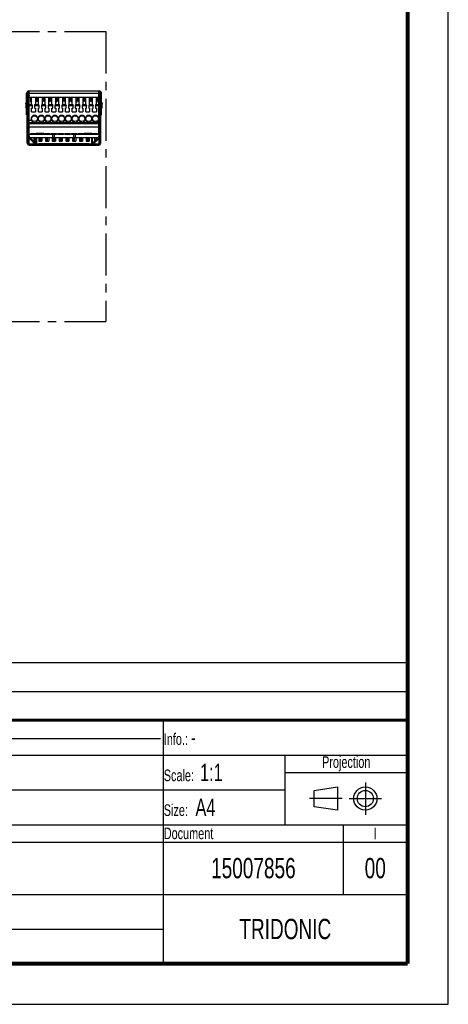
# Model space of a CAD drawing. Header units: millimetres. Extents: x 0 to 210, y 0 to 297.
# Tile 5 of 15: x 136 to 210, y 0 to 170. Entities that reach past the tile are written whole.
import ezdxf

# ---------------------------------------------------------------- set-up
doc = ezdxf.new("R2010")
doc.units = ezdxf.units.MM
doc.header["$LTSCALE"] = 19.36
doc.linetypes.add('CENTER', pattern=[0.6, 0.375, -0.075, 0.075, -0.075])
doc.layers.get('0').update_dxf_attribs({"linetype": 'CONTINUOUS'})
doc.layers.add('DEFAULT_1', color=7, linetype='CENTER')
doc.styles.get("Standard").update_dxf_attribs({"font": 'txt', "width": 0.7})

# ---------------------------------------------------------------- blocks, each defined once
blk = doc.blocks.new('SYMBOL_2_BL0', base_point=(192.31, 35.47))
at = {"color": 2, "linetype": 'Continuous'}
for p, q in [((186.91, 36.87), (190.91, 37.47)), ((190.91, 37.47), (190.91, 33.47)), ((186.91, 34.07), (186.91, 36.87)), ((190.91, 33.47), (186.91, 34.07))]:
    blk.add_line(p, q, dxfattribs=at)
for radius in [2, 1.4]:
    blk.add_circle((195.71, 35.47), radius, dxfattribs=at)
at = {"layer": 'DEFAULT_1', "color": 2, "linetype": 'CENTER'}
for p, q in [((195.71, 38.27), (195.71, 32.67)), ((191.71, 35.47), (186.11, 35.47)), ((192.91, 35.47), (198.5, 35.47))]:
    blk.add_line(p, q, dxfattribs=at)
blk = doc.blocks.new('*T8')
at = {"color": 0, "linetype": 'ByBlock', "lineweight": -2}
for p, q in [((0, 42), (196, 42)), ((0, 0), (0, 42)), ((53, 36), (53, 42)), ((104, 36), (104, 42)), ((154, 0), (154, 42)), ((196, 0), (196, 42)), ((0, 36), (196, 36)), ((175, 24), (175, 36)), ((175, 33), (196, 33)), ((0, 30), (175, 30)), ((39, 0), (39, 30)), ((0, 24), (196, 24)), ((185, 12), (185, 24)), ((39, 21), (196, 21)), ((0, 18), (39, 18)), ((0, 12), (196, 12)), ((0, 6), (154, 6)), ((0, 0), (196, 0))]:
    blk.add_line(p, q, dxfattribs=at)
at = {"color": 5, "linetype": 'Continuous'}
for s, insert, char_height, width, attachment_point in [('Gen. tolerance:\\H2.5; \\H2.0;EN 22768 mK', (0.06, 39), 2, 52.88, 4), ('Sheetm. part tol.:\\H2.5; \\H2.0;DIN 6930-2 m', (53.06, 39), 2, 50.88, 4), ('Plastic part tol.:\\H2.5; \\H2.0;DIN 16901', (104.06, 39), 2, 49.88, 4), ('Info.: \\H2.5;-', (154.06, 39), 2, 41.88, 4), ('Projection', (185.5, 34.5), 2, 20.88, 5), ('Surface treatment/aftertreatment: \\H2.5;-', (0.06, 33), 2, 153.88, 4), ('Scale:  \\H3.0;1:1', (154.06, 33), 2, 20.88, 4), ('Project: \\H2.5;EM BASIC', (0.06, 27), 2, 38.88, 4), ('Basic material: \\H2.5;-', (39.06, 27), 2, 114.88, 4), ('Size: \\H3.0; A4', (154.06, 27), 2, 20.88, 4), ('Description', (39.06, 22.5), 2, 114.88, 4), ('Document', (154.06, 22.5), 2, 30.88, 4), ('I', (190.5, 22.5), 2, 10.88, 5), ('Date: \\H2.5;24.06.2013', (0.06, 15), 2, 38.88, 4), ('TRIDONIC', (175, 6), 3.5, 41.88, 5), ('Chked. date: \\H2.5;26.06.2013', (0.06, 3), 2, 38.88, 4), ('Copyright according to ISO 16016', (96.5, 3), 2.5, 114.88, 5)]:
    blk.add_mtext(s, dxfattribs=dict(at, insert=insert, char_height=char_height, width=width, attachment_point=attachment_point))
at = {"color": 7, "linetype": 'Continuous', "char_height": 3.5}
for s, insert, width, attachment_point in [('DATA MEC 209.0x 39.0x 28.0 10/8 A EM-BAS', (39.06, 16.5), 114.88, 4), ('15007856', (169.5, 16.5), 30.88, 5), ('00', (190.5, 16.5), 10.88, 5), ('-', (39.06, 9), 114.88, 4)]:
    blk.add_mtext(s, dxfattribs=dict(at, insert=insert, width=width, attachment_point=attachment_point))
blk = doc.blocks.new('*T9')
at = {"color": 0, "linetype": 'ByBlock', "lineweight": -2}
for p, q in [((0, 10), (196, 10)), ((0, 0), (0, 10)), ((13, 0), (13, 10)), ((29, 0), (29, 10)), ((53, 0), (53, 10)), ((75, 0), (75, 10)), ((196, 0), (196, 10)), ((0, 5), (196, 5)), ((0, 0), (196, 0))]:
    blk.add_line(p, q, dxfattribs=at)
at = {"color": 5, "linetype": 'Continuous', "char_height": 1.8}
for s, insert, width, attachment_point in [('Issue no.', (6.5, 2.5), 12.88, 5), ('Issue date ', (13.06, 2.5), 15.88, 4), ('Issue by ', (29.06, 2.5), 23.88, 4), ('Issue chked. by', (53.06, 2.5), 21.88, 4), ('Issue text ', (75.06, 2.5), 120.88, 4)]:
    blk.add_mtext(s, dxfattribs=dict(at, insert=insert, width=width, attachment_point=attachment_point))

msp = doc.modelspace()

# ---------------------------------------------------------------- linework, layer by layer
at = {"color": 2, "linetype": 'Continuous'}
for p, q in [((210, 0), (210, 297)), ((0, 0), (210, 0))]:
    msp.add_line(p, q, dxfattribs=at)
at = {"color": 6, "linetype": 'Continuous'}
for p, q in [((137.317, 153.337), (137.317, 157.07)), ((137.45, 148.47), (137.45, 157.07)), ((137.45, 157.037), (137.617, 157.037)), ((137.617, 148.47), (137.617, 157.037)), ((137.8, 155.535), (137.617, 156.219)), ((137.717, 157.47), (149.85, 157.47)), ((137.717, 157.337), (137.767, 157.337)), ((137.767, 156.47), (137.767, 157.47)), ((149.95, 156.219), (149.767, 155.535)), ((149.8, 156.47), (149.8, 157.47)), ((149.8, 157.337), (149.85, 157.337)), ((150.117, 157.037), (149.95, 157.037)), ((149.95, 157.037), (149.95, 148.47)), ((150.117, 148.47), (150.117, 157.07)), ((150.25, 153.337), (150.25, 157.07)), ((137.183, 155.203), (137.183, 154.537)), ((137.317, 154.537), (137.183, 154.537)), ((137.209, 155.333), (137.276, 155.491)), ((137.276, 155.491), (137.317, 155.587)), ((137.276, 155.491), (137.317, 155.587)), ((137.317, 155.003), (137.45, 155.003)), ((137.8, 154.287), (137.624, 154.854)), ((137.658, 155.937), (137.692, 155.937)), ((137.717, 155.27), (137.717, 155.846)), ((149.767, 154.287), (149.942, 154.854)), ((149.874, 155.937), (149.907, 155.937)), ((150.117, 155.003), (150.25, 155.003)), ((150.29, 155.491), (150.25, 155.587)), ((150.383, 154.537), (150.25, 154.537)), ((150.29, 155.491), (150.357, 155.333)), ((137.317, 153.337), (137.45, 153.337)), ((137.8, 153.725), (137.617, 154.316)), ((149.767, 153.725), (149.95, 154.316)), ((150.117, 153.337), (150.25, 153.337)), ((137.45, 152.303), (137.617, 152.303)), ((137.76, 151.233), (137.658, 151.418)), ((137.658, 151.418), (137.667, 151.401)), ((137.755, 151.242), (137.758, 151.236)), ((137.758, 151.236), (137.8, 151.161)), ((137.8, 151.161), (137.76, 151.233)), ((149.808, 151.236), (149.767, 151.161)), ((149.767, 151.161), (149.806, 151.233)), ((149.811, 151.242), (149.899, 151.402)), ((150.117, 152.303), (149.95, 152.303)), ((137.45, 149.97), (137.617, 149.97)), ((137.8, 150.137), (137.659, 150.137)), ((137.783, 149.554), (137.663, 149.68)), ((137.783, 149.47), (137.783, 150.003)), ((137.783, 150.003), (142.517, 150.003)), ((137.783, 149.47), (149.783, 149.47)), ((138.526, 148.777), (137.864, 149.47)), ((138.85, 149.47), (138.85, 148.47)), ((139.017, 149.47), (139.017, 148.47)), ((139.117, 150.17), (139.117, 150.003)), ((140.317, 150.17), (139.117, 150.17)), ((140.317, 150.003), (140.317, 150.17)), ((141.867, 149.47), (141.867, 150.003)), ((142.742, 150.003), (143.683, 150.003)), ((143.908, 150.003), (144.85, 150.003)), ((145.075, 150.003), (149.783, 150.003)), ((145.7, 150.003), (145.7, 149.47)), ((148.45, 150.17), (147.25, 150.17)), ((147.25, 150.17), (147.25, 150.003)), ((148.45, 150.003), (148.45, 150.17)), ((148.55, 148.47), (148.55, 149.47)), ((148.717, 148.47), (148.717, 149.47)), ((149.703, 149.47), (149.311, 149.06)), ((149.767, 150.137), (149.906, 150.137)), ((149.783, 150.003), (149.783, 149.47)), ((149.904, 149.68), (149.783, 149.554)), ((150.117, 149.97), (149.95, 149.97)), ((137.45, 149.303), (137.617, 149.303)), ((137.783, 148.303), (149.783, 148.303)), ((137.783, 148.137), (149.783, 148.137)), ((138.847, 148.441), (138.67, 148.627)), ((142.983, 148.137), (142.983, 148.303)), ((144.583, 148.137), (144.583, 148.303)), ((148.897, 148.627), (148.72, 148.441)), ((149.95, 149.303), (150.117, 149.303))]:
    msp.add_line(p, q, dxfattribs=at)
at = {"color": 9, "linetype": 'Continuous'}
for p, q in [((137.317, 157.07), (137.45, 157.07)), ((137.717, 157.337), (137.717, 157.47)), ((137.767, 157.07), (149.8, 157.07)), ((138.05, 156.306), (137.8, 156.306)), ((139.217, 156.306), (139.007, 156.306)), ((140.383, 156.306), (140.173, 156.306)), ((141.55, 156.306), (141.34, 156.306)), ((142.717, 156.306), (142.507, 156.306)), ((143.883, 156.306), (143.673, 156.306)), ((145.05, 156.306), (144.84, 156.306)), ((146.217, 156.306), (146.007, 156.306)), ((147.383, 156.306), (147.173, 156.306)), ((148.55, 156.306), (148.34, 156.306)), ((149.767, 156.306), (149.507, 156.306)), ((149.85, 157.47), (149.85, 157.337)), ((150.25, 157.07), (150.117, 157.07)), ((137.183, 155.203), (137.317, 155.203)), ((137.617, 154.852), (137.624, 154.854)), ((137.717, 155.27), (137.658, 155.27)), ((137.8, 155.168), (138.22, 155.168)), ((138.333, 154.932), (137.8, 154.932)), ((139.5, 154.932), (138.723, 154.932)), ((138.836, 155.168), (139.387, 155.168)), ((140.667, 154.932), (139.89, 154.932)), ((140.003, 155.168), (140.554, 155.168)), ((141.833, 154.932), (141.057, 154.932)), ((141.169, 155.168), (141.72, 155.168)), ((143, 154.932), (142.223, 154.932)), ((142.336, 155.168), (142.887, 155.168)), ((144.167, 154.932), (143.39, 154.932)), ((143.503, 155.168), (144.054, 155.168)), ((145.333, 154.932), (144.557, 154.932)), ((144.669, 155.168), (145.22, 155.168)), ((146.5, 154.932), (145.723, 154.932)), ((145.836, 155.168), (146.387, 155.168)), ((147.667, 154.932), (146.89, 154.932)), ((147.003, 155.168), (147.554, 155.168)), ((148.833, 154.932), (148.057, 154.932)), ((148.169, 155.168), (148.72, 155.168)), ((149.767, 154.932), (149.223, 154.932)), ((149.336, 155.168), (149.767, 155.168)), ((149.85, 155.846), (149.85, 155.27)), ((149.907, 155.27), (149.85, 155.27)), ((149.942, 154.854), (149.95, 154.852)), ((150.383, 155.203), (150.25, 155.203)), ((150.383, 154.537), (150.383, 155.203)), ((137.8, 152.022), (138.569, 152.022)), ((149.767, 151.979), (137.8, 151.979)), ((137.8, 151.892), (149.767, 151.892)), ((149.767, 151.809), (137.8, 151.809)), ((138.133, 152.703), (138.2, 152.703)), ((138.83, 152.022), (139.736, 152.022)), ((139.2, 152.703), (139.267, 152.703)), ((139.3, 152.703), (139.367, 152.703)), ((139.997, 152.022), (140.903, 152.022)), ((140.367, 152.703), (140.433, 152.703)), ((140.467, 152.703), (140.533, 152.703)), ((141.164, 152.022), (142.069, 152.022)), ((141.533, 152.703), (141.6, 152.703)), ((141.633, 152.703), (141.7, 152.703)), ((142.33, 152.022), (143.236, 152.022)), ((142.7, 152.703), (142.767, 152.703)), ((142.8, 152.703), (142.867, 152.703)), ((143.497, 152.022), (144.403, 152.022)), ((143.867, 152.703), (143.933, 152.703)), ((143.967, 152.703), (144.033, 152.703)), ((144.664, 152.022), (145.569, 152.022)), ((145.033, 152.703), (145.1, 152.703)), ((145.133, 152.703), (145.2, 152.703)), ((145.83, 152.022), (146.736, 152.022)), ((146.2, 152.703), (146.267, 152.703)), ((146.3, 152.703), (146.367, 152.703)), ((146.997, 152.022), (147.903, 152.022)), ((147.367, 152.703), (147.433, 152.703)), ((147.467, 152.703), (147.533, 152.703)), ((148.164, 152.022), (149.069, 152.022)), ((148.533, 152.703), (148.6, 152.703)), ((148.633, 152.703), (148.7, 152.703)), ((149.33, 152.022), (149.767, 152.022)), ((149.7, 152.703), (149.767, 152.703)), ((137.658, 150.154), (137.617, 150.154)), ((137.698, 149.431), (138.695, 148.389)), ((137.698, 149.431), (137.698, 148.389)), ((137.699, 150.137), (137.699, 150.887)), ((137.699, 150.887), (137.745, 150.803)), ((137.745, 150.137), (137.745, 150.803)), ((137.8, 150.803), (137.745, 150.803)), ((137.933, 149.466), (137.903, 149.437)), ((142.133, 149.47), (142.133, 150.003)), ((145.433, 150.003), (145.433, 149.47)), ((149.868, 149.431), (149.308, 148.845)), ((149.632, 149.465), (149.662, 149.436)), ((149.767, 150.803), (149.822, 150.803)), ((149.822, 150.803), (149.868, 150.887)), ((149.822, 150.803), (149.822, 150.137)), ((149.868, 150.887), (149.868, 150.137)), ((149.868, 148.389), (149.868, 149.431)), ((149.948, 150.153), (149.907, 150.153)), ((137.45, 148.47), (137.617, 148.47)), ((137.698, 148.389), (138.695, 148.389)), ((137.783, 148.303), (137.783, 148.137)), ((138.701, 148.657), (138.671, 148.628)), ((139.017, 148.47), (138.85, 148.47)), ((139.427, 148.345), (139.427, 148.303)), ((148.14, 148.345), (148.14, 148.303)), ((148.717, 148.47), (148.55, 148.47)), ((148.895, 148.628), (148.865, 148.657)), ((149.268, 148.803), (148.872, 148.389)), ((148.872, 148.389), (149.868, 148.389)), ((149.783, 148.303), (149.783, 148.137)), ((150.117, 148.47), (149.95, 148.47))]:
    msp.add_line(p, q, dxfattribs=at)
at = {"color": 7, "linetype": 'Continuous'}
for p, q in [((137.8, 150.003), (137.8, 156.403)), ((137.8, 156.403), (149.767, 156.403)), ((138.05, 155.72), (138.05, 156.373)), ((138.05, 156.373), (138.2, 156.373)), ((138.2, 155.203), (138.2, 156.403)), ((138.857, 156.403), (138.857, 155.203)), ((138.857, 156.373), (139.007, 156.373)), ((139.007, 156.373), (139.007, 155.72)), ((139.217, 155.72), (139.217, 156.373)), ((139.217, 156.373), (139.367, 156.373)), ((139.367, 155.203), (139.367, 156.403)), ((140.023, 156.403), (140.023, 155.203)), ((140.023, 156.373), (140.173, 156.373)), ((140.173, 156.373), (140.173, 155.72)), ((140.383, 155.72), (140.383, 156.373)), ((140.383, 156.373), (140.533, 156.373)), ((140.533, 155.203), (140.533, 156.403)), ((141.19, 155.203), (141.19, 156.403)), ((141.19, 156.373), (141.34, 156.373)), ((141.34, 156.373), (141.34, 155.72)), ((141.55, 155.72), (141.55, 156.373)), ((141.55, 156.373), (141.7, 156.373)), ((141.7, 155.203), (141.7, 156.403)), ((142.357, 155.203), (142.357, 156.403)), ((142.357, 156.373), (142.507, 156.373)), ((142.507, 156.373), (142.507, 155.72)), ((142.717, 155.72), (142.717, 156.373)), ((142.717, 156.373), (142.867, 156.373)), ((142.867, 155.203), (142.867, 156.403)), ((143.523, 156.403), (143.523, 155.203)), ((143.523, 156.373), (143.673, 156.373)), ((143.673, 156.373), (143.673, 155.72)), ((143.883, 155.72), (143.883, 156.373)), ((143.883, 156.373), (144.033, 156.373)), ((144.033, 155.203), (144.033, 156.403)), ((144.69, 155.203), (144.69, 156.403)), ((144.69, 156.373), (144.84, 156.373)), ((144.84, 156.373), (144.84, 155.72)), ((145.05, 155.72), (145.05, 156.373)), ((145.05, 156.373), (145.2, 156.373)), ((145.2, 155.203), (145.2, 156.403)), ((145.857, 155.203), (145.857, 156.403)), ((145.857, 156.373), (146.007, 156.373)), ((146.007, 156.373), (146.007, 155.72)), ((146.217, 155.72), (146.217, 156.373)), ((146.217, 156.373), (146.367, 156.373)), ((146.367, 155.203), (146.367, 156.403)), ((147.023, 156.403), (147.023, 155.203)), ((147.023, 156.373), (147.173, 156.373)), ((147.173, 156.373), (147.173, 155.72)), ((147.383, 155.72), (147.383, 156.373)), ((147.383, 156.373), (147.533, 156.373)), ((147.533, 155.203), (147.533, 156.403)), ((148.19, 155.203), (148.19, 156.403)), ((148.19, 156.373), (148.34, 156.373)), ((148.34, 156.373), (148.34, 155.72)), ((148.55, 156.373), (148.7, 156.373)), ((148.55, 155.72), (148.55, 156.373)), ((148.7, 155.203), (148.7, 156.403)), ((149.357, 155.203), (149.357, 156.403)), ((149.357, 156.373), (149.507, 156.373)), ((149.507, 156.373), (149.507, 155.72)), ((149.767, 150.003), (149.767, 156.403)), ((149.907, 156.917), (149.948, 156.917)), ((149.907, 156.917), (149.907, 156.431)), ((150.002, 157.236), (150.016, 157.276)), ((137.658, 154.743), (137.658, 156.062)), ((138.2, 155.57), (138.05, 155.72)), ((138.22, 155.168), (138.2, 155.203)), ((138.2, 153.903), (138.2, 154.537)), ((138.2, 154.537), (138.333, 154.537)), ((138.333, 154.972), (138.22, 155.168)), ((138.333, 154.537), (138.333, 154.972)), ((138.723, 154.972), (138.806, 155.116)), ((138.723, 154.972), (138.723, 154.537)), ((138.723, 154.537), (138.857, 154.537)), ((138.806, 155.116), (138.836, 155.168)), ((138.857, 155.203), (138.836, 155.168)), ((139.007, 155.72), (138.857, 155.57)), ((138.857, 154.537), (138.857, 153.903)), ((139.367, 155.57), (139.217, 155.72)), ((139.387, 155.168), (139.367, 155.203)), ((139.367, 153.903), (139.367, 154.537)), ((139.367, 154.537), (139.5, 154.537)), ((139.5, 154.972), (139.387, 155.168)), ((139.5, 154.537), (139.5, 154.972)), ((140.003, 155.168), (139.89, 154.972)), ((139.89, 154.972), (139.89, 154.537)), ((139.89, 154.537), (140.023, 154.537)), ((140.023, 155.203), (140.003, 155.168)), ((140.173, 155.72), (140.023, 155.57)), ((140.023, 154.537), (140.023, 153.903)), ((140.533, 155.57), (140.383, 155.72)), ((140.554, 155.168), (140.533, 155.203)), ((140.533, 153.903), (140.533, 154.537)), ((140.533, 154.537), (140.667, 154.537)), ((140.667, 154.972), (140.554, 155.168)), ((140.667, 154.537), (140.667, 154.972)), ((141.169, 155.168), (141.057, 154.972)), ((141.057, 154.972), (141.057, 154.537)), ((141.057, 154.537), (141.19, 154.537)), ((141.19, 155.203), (141.169, 155.168)), ((141.34, 155.72), (141.19, 155.57)), ((141.19, 154.537), (141.19, 153.903)), ((141.7, 155.57), (141.55, 155.72)), ((141.72, 155.168), (141.7, 155.203)), ((141.7, 153.903), (141.7, 154.537)), ((141.7, 154.537), (141.833, 154.537)), ((141.72, 155.168), (141.75, 155.116)), ((141.75, 155.116), (141.833, 154.972)), ((141.833, 154.537), (141.833, 154.972)), ((142.336, 155.168), (142.223, 154.972)), ((142.223, 154.972), (142.223, 154.537)), ((142.223, 154.537), (142.357, 154.537)), ((142.357, 155.203), (142.336, 155.168)), ((142.507, 155.72), (142.357, 155.57)), ((142.357, 154.537), (142.357, 153.903)), ((142.867, 155.57), (142.717, 155.72)), ((142.887, 155.168), (142.867, 155.203)), ((142.867, 153.903), (142.867, 154.537)), ((142.867, 154.537), (143, 154.537)), ((142.887, 155.168), (142.917, 155.116)), ((142.917, 155.116), (143, 154.972)), ((143, 154.537), (143, 154.972)), ((143.503, 155.168), (143.39, 154.972)), ((143.39, 154.972), (143.39, 154.537)), ((143.39, 154.537), (143.523, 154.537)), ((143.523, 155.203), (143.503, 155.168)), ((143.673, 155.72), (143.523, 155.57)), ((143.523, 154.537), (143.523, 153.903)), ((144.033, 155.57), (143.883, 155.72)), ((144.054, 155.168), (144.033, 155.203)), ((144.033, 153.903), (144.033, 154.537)), ((144.033, 154.537), (144.167, 154.537)), ((144.054, 155.168), (144.084, 155.116)), ((144.084, 155.116), (144.167, 154.972)), ((144.167, 154.537), (144.167, 154.972)), ((144.669, 155.168), (144.557, 154.972)), ((144.557, 154.972), (144.557, 154.537)), ((144.557, 154.537), (144.69, 154.537)), ((144.69, 155.203), (144.669, 155.168)), ((144.84, 155.72), (144.69, 155.57)), ((144.69, 154.537), (144.69, 153.903)), ((145.2, 155.57), (145.05, 155.72)), ((145.22, 155.168), (145.2, 155.203)), ((145.2, 153.903), (145.2, 154.537)), ((145.2, 154.537), (145.333, 154.537)), ((145.22, 155.168), (145.25, 155.116)), ((145.25, 155.116), (145.333, 154.972)), ((145.333, 154.537), (145.333, 154.972)), ((145.836, 155.168), (145.723, 154.972)), ((145.723, 154.972), (145.723, 154.537)), ((145.723, 154.537), (145.857, 154.537)), ((145.857, 155.203), (145.836, 155.168)), ((146.007, 155.72), (145.857, 155.57)), ((145.857, 154.537), (145.857, 153.903)), ((146.367, 155.57), (146.217, 155.72)), ((146.387, 155.168), (146.367, 155.203)), ((146.367, 154.537), (146.5, 154.537)), ((146.367, 153.903), (146.367, 154.537)), ((146.387, 155.168), (146.417, 155.116)), ((146.417, 155.116), (146.5, 154.972)), ((146.5, 154.537), (146.5, 154.972)), ((147.003, 155.168), (146.89, 154.972)), ((146.89, 154.972), (146.89, 154.537)), ((146.89, 154.537), (147.023, 154.537)), ((147.023, 155.203), (147.003, 155.168)), ((147.173, 155.72), (147.023, 155.57)), ((147.023, 154.537), (147.023, 153.903)), ((147.533, 155.57), (147.383, 155.72)), ((147.554, 155.168), (147.533, 155.203)), ((147.533, 154.537), (147.667, 154.537)), ((147.533, 153.903), (147.533, 154.537)), ((147.554, 155.168), (147.584, 155.116)), ((147.584, 155.116), (147.667, 154.972)), ((147.667, 154.537), (147.667, 154.972)), ((148.169, 155.168), (148.057, 154.972)), ((148.057, 154.972), (148.057, 154.537)), ((148.057, 154.537), (148.19, 154.537)), ((148.19, 155.203), (148.169, 155.168)), ((148.34, 155.72), (148.19, 155.57)), ((148.19, 154.537), (148.19, 153.903)), ((148.7, 155.57), (148.55, 155.72)), ((148.72, 155.168), (148.7, 155.203)), ((148.7, 154.537), (148.833, 154.537)), ((148.7, 153.903), (148.7, 154.537)), ((148.72, 155.168), (148.75, 155.116)), ((148.75, 155.116), (148.833, 154.972)), ((148.833, 154.537), (148.833, 154.972)), ((149.223, 154.972), (149.306, 155.116)), ((149.223, 154.972), (149.223, 154.537)), ((149.223, 154.537), (149.357, 154.537)), ((149.306, 155.116), (149.336, 155.168)), ((149.357, 155.203), (149.336, 155.168)), ((149.507, 155.72), (149.357, 155.57)), ((149.357, 154.537), (149.357, 153.903)), ((149.907, 156.058), (149.907, 154.739)), ((137.658, 153.917), (137.617, 153.917)), ((137.658, 150.154), (137.658, 154.18)), ((138.2, 153.903), (138.857, 153.903)), ((139.367, 153.903), (140.023, 153.903)), ((140.533, 153.903), (141.19, 153.903)), ((141.7, 153.903), (142.357, 153.903)), ((142.867, 153.903), (143.523, 153.903)), ((144.033, 153.903), (144.69, 153.903)), ((145.2, 153.903), (145.857, 153.903)), ((146.367, 153.903), (147.023, 153.903)), ((147.533, 153.903), (148.19, 153.903)), ((148.7, 153.903), (149.357, 153.903)), ((149.907, 150.153), (149.907, 154.177)), ((149.907, 153.917), (149.948, 153.917)), ((137.658, 151.917), (137.617, 151.917)), ((138.219, 152.403), (137.8, 152.403)), ((137.8, 151.27), (149.767, 151.27)), ((139.386, 152.403), (139.181, 152.403)), ((140.552, 152.403), (140.347, 152.403)), ((141.719, 152.403), (141.514, 152.403)), ((142.886, 152.403), (142.681, 152.403)), ((144.052, 152.403), (143.847, 152.403)), ((145.219, 152.403), (145.014, 152.403)), ((146.386, 152.403), (146.181, 152.403)), ((147.552, 152.403), (147.347, 152.403)), ((148.719, 152.403), (148.514, 152.403)), ((149.767, 152.403), (149.681, 152.403)), ((149.907, 151.917), (149.948, 151.917)), ((137.903, 149.437), (138.671, 148.628)), ((138.701, 148.657), (137.933, 149.466)), ((138.075, 150.003), (138.075, 150.137)), ((138.075, 150.137), (138.988, 150.137)), ((138.558, 150.137), (138.558, 150.003)), ((138.558, 149.47), (138.558, 148.807)), ((138.808, 150.137), (138.808, 150.003)), ((138.808, 149.47), (138.808, 148.803)), ((138.967, 150.137), (138.967, 150.123)), ((139.425, 149.47), (139.425, 148.803)), ((139.675, 148.803), (139.675, 149.47)), ((139.725, 149.47), (139.725, 148.803)), ((139.975, 149.47), (139.975, 148.803)), ((140.408, 150.003), (140.408, 150.137)), ((140.408, 150.137), (141.35, 150.137)), ((140.592, 150.137), (140.592, 150.003)), ((140.592, 149.47), (140.592, 148.803)), ((140.842, 150.003), (140.842, 150.137)), ((140.842, 148.803), (140.842, 149.47)), ((140.892, 150.137), (140.892, 150.003)), ((140.892, 149.47), (140.892, 148.803)), ((141.142, 150.137), (141.142, 150.003)), ((141.142, 149.47), (141.142, 148.803)), ((141.325, 150.137), (141.325, 150.003)), ((141.35, 150.137), (141.35, 150.003)), ((141.575, 150.137), (142.517, 150.137)), ((141.575, 150.003), (141.575, 150.137)), ((141.758, 150.137), (141.758, 150.003)), ((141.758, 149.47), (141.758, 148.803)), ((142.008, 150.003), (142.008, 150.137)), ((142.008, 148.803), (142.008, 149.47)), ((142.058, 150.137), (142.058, 150.003)), ((142.058, 149.47), (142.058, 148.803)), ((142.308, 150.137), (142.308, 150.003)), ((142.308, 149.47), (142.308, 148.803)), ((142.492, 150.137), (142.492, 150.003)), ((142.517, 150.137), (142.517, 150.003)), ((142.742, 150.003), (142.517, 150.003)), ((142.742, 150.137), (143.683, 150.137)), ((142.742, 150.003), (142.742, 150.137)), ((142.925, 150.137), (142.925, 150.003)), ((142.925, 149.47), (142.925, 148.803)), ((143.175, 150.003), (143.175, 150.137)), ((143.175, 148.803), (143.175, 149.47)), ((143.225, 150.137), (143.225, 150.003)), ((143.225, 149.47), (143.225, 148.803)), ((143.475, 150.137), (143.475, 150.003)), ((143.475, 149.47), (143.475, 148.803)), ((143.658, 150.137), (143.658, 150.003)), ((143.683, 150.137), (143.683, 150.003)), ((143.908, 150.003), (143.683, 150.003)), ((143.908, 150.137), (144.85, 150.137)), ((143.908, 150.003), (143.908, 150.137)), ((144.092, 150.137), (144.092, 150.003)), ((144.092, 149.47), (144.092, 148.803)), ((144.342, 150.003), (144.342, 150.137)), ((144.342, 148.803), (144.342, 149.47)), ((144.392, 150.137), (144.392, 150.003)), ((144.392, 149.47), (144.392, 148.803)), ((144.642, 150.137), (144.642, 150.003)), ((144.642, 149.47), (144.642, 148.803)), ((144.825, 150.137), (144.825, 150.003)), ((144.85, 150.137), (144.85, 150.003)), ((145.075, 150.003), (144.85, 150.003)), ((145.075, 150.137), (146.017, 150.137)), ((145.075, 150.003), (145.075, 150.137)), ((145.258, 150.137), (145.258, 150.003)), ((145.258, 149.47), (145.258, 148.803)), ((145.508, 150.003), (145.508, 150.137)), ((145.508, 148.803), (145.508, 149.47)), ((145.558, 150.137), (145.558, 150.003)), ((145.558, 149.47), (145.558, 148.803)), ((145.808, 150.137), (145.808, 150.003)), ((145.808, 149.47), (145.808, 148.803)), ((145.992, 150.137), (145.992, 150.003)), ((146.017, 150.137), (146.017, 150.003)), ((146.242, 150.137), (147.183, 150.137)), ((146.242, 150.003), (146.242, 150.137)), ((146.425, 150.137), (146.425, 150.003)), ((146.425, 149.47), (146.425, 148.803)), ((146.675, 150.003), (146.675, 150.137)), ((146.675, 148.803), (146.675, 149.47)), ((146.725, 150.137), (146.725, 150.003)), ((146.725, 149.47), (146.725, 148.803)), ((146.975, 150.137), (146.975, 150.003)), ((146.975, 149.47), (146.975, 148.803)), ((147.158, 150.137), (147.158, 150.003)), ((147.183, 150.137), (147.183, 150.003)), ((147.592, 149.47), (147.592, 148.803)), ((147.842, 148.803), (147.842, 149.47)), ((147.892, 149.47), (147.892, 148.803)), ((148.142, 149.47), (148.142, 148.803)), ((148.578, 150.137), (149.517, 150.137)), ((148.6, 150.123), (148.6, 150.137)), ((148.865, 148.657), (149.632, 149.465)), ((148.895, 148.628), (149.662, 149.436)), ((149.058, 150.137), (149.058, 150.003)), ((149.058, 149.47), (149.058, 148.86)), ((149.308, 150.137), (149.308, 150.003)), ((149.308, 149.47), (149.308, 149.123)), ((149.517, 150.137), (149.517, 150.003)), ((138.562, 148.803), (138.808, 148.803)), ((139.425, 148.803), (139.675, 148.803)), ((148.14, 148.345), (139.427, 148.345)), ((139.725, 148.803), (139.975, 148.803)), ((140.592, 148.803), (140.842, 148.803)), ((140.892, 148.803), (141.142, 148.803)), ((141.758, 148.803), (142.008, 148.803)), ((142.058, 148.803), (142.308, 148.803)), ((142.925, 148.803), (143.175, 148.803)), ((143.225, 148.803), (143.475, 148.803)), ((144.092, 148.803), (144.342, 148.803)), ((144.392, 148.803), (144.642, 148.803)), ((145.258, 148.803), (145.508, 148.803)), ((145.558, 148.803), (145.808, 148.803)), ((146.425, 148.803), (146.675, 148.803)), ((146.725, 148.803), (146.975, 148.803)), ((147.592, 148.803), (147.842, 148.803)), ((147.892, 148.803), (148.142, 148.803)), ((149.062, 148.803), (149.308, 148.803)), ((149.308, 149.063), (149.308, 148.803)), ((7.1, 45.829), (160.431, 45.819))]:
    msp.add_line(p, q, dxfattribs=at)
for points, const_width in [([(203, 7), (203, 290)], 0.7), ([(7, 49), (203, 49)], 0.5), ([(7, 7), (203, 7)], 0.7)]:
    msp.add_lwpolyline(points, dxfattribs=dict(at, const_width=const_width))
at = {"color": 6, "linetype": 'Continuous'}
for points in [[(139.049, 148.303), (139.027, 148.305), (139.005, 148.309), (138.984, 148.317)], [(148.587, 148.319), (148.582, 148.317), (148.561, 148.309), (148.539, 148.305)]]:
    msp.add_lwpolyline(points, dxfattribs=at)
at = {"color": 7, "linetype": 'Continuous'}
for centre in [(138.7, 152.703), (139.867, 152.703), (141.033, 152.703), (142.2, 152.703), (143.367, 152.703), (144.533, 152.703), (145.7, 152.703), (146.867, 152.703), (148.033, 152.703), (149.2, 152.703)]:
    msp.add_circle(centre, 0.5, dxfattribs=at)
at = {"color": 6, "linetype": 'Continuous'}
for centre, radius, start, end in [((137.717, 157.07), 0.4, 90, 180), ((137.717, 157.07), 0.267, 90, 180), ((137.767, 156.303), 0.167, 90, 154.46937), ((149.8, 156.303), 0.167, 25.43729, 90), ((149.85, 157.07), 0.4, 0, 90), ((149.85, 157.07), 0.267, 0, 90), ((137.517, 155.203), 0.333, 157.12947, 180), ((137.783, 154.903), 0.167, 190.29477, 197.23814), ((137.05, 155.27), 0.667, 336.01777, 0.00027), ((137.055, 155.269), 0.662, 349.92696, 350.92546), ((137.045, 155.27), 0.672, 350.94104, 359.97626), ((150.517, 155.27), 0.667, 180.00049, 203.72587), ((150.51, 155.269), 0.66, 189.07203, 190.07243), ((150.513, 155.269), 0.663, 190.07852, 195.15135), ((149.783, 154.903), 0.167, 342.76798, 351.43661), ((150.05, 155.203), 0.333, 0, 22.87053), ((137.783, 149.795), 0.167, 179.97969, 223.70028), ((139.117, 149.903), 0.267, 90.00201, 157.96231), ((148.45, 149.903), 0.267, 22.03804, 89.99798), ((149.783, 149.795), 0.167, 316.29972, 0.02031), ((137.783, 148.47), 0.333, 180, 270), ((137.783, 148.47), 0.167, 180, 270), ((138.683, 148.47), 0.167, 270, 359.99891), ((138.683, 148.47), 0.333, 329.95909, 359.99945), ((148.883, 148.47), 0.333, 180.00055, 210.04091), ((148.883, 148.47), 0.167, 180.00109, 270), ((149.783, 148.47), 0.333, 270, 360), ((149.783, 148.47), 0.167, 270, 360)]:
    msp.add_arc(centre, radius, start, end, dxfattribs=at)
at = {"color": 7, "linetype": 'Continuous'}
for centre, radius, start, end in [((138.658, 156.295), 1.042, 149.03005, 175.09989), ((138.658, 156.295), 1, 153.23295, 171.73026), ((149.665, 156.295), 1.042, 70.29511, 82.55577), ((149.665, 156.295), 1, 70.29511, 82.24347), ((138.7, 152.703), 0.567, 328.03428, 211.96572), ((139.867, 152.703), 0.567, 328.03428, 211.96572), ((141.033, 152.703), 0.567, 328.03428, 211.96572), ((142.2, 152.703), 0.567, 328.03428, 211.96572), ((143.367, 152.703), 0.567, 328.03428, 211.96572), ((144.533, 152.703), 0.567, 328.03428, 211.96572), ((145.7, 152.703), 0.567, 328.03428, 211.96572), ((146.867, 152.703), 0.567, 328.03428, 211.96572), ((148.033, 152.703), 0.567, 328.03428, 211.96572), ((149.2, 152.703), 0.567, 328.03428, 211.96572), ((138.658, 150.154), 1.042, 180, 212.80689), ((138.658, 150.154), 1, 180, 208.81264), ((138.658, 150.154), 1.042, 221.11945, 223.5), ((148.907, 150.153), 1.042, 316.5, 318.96839), ((148.907, 150.153), 1.042, 327.30555, 360), ((148.907, 150.153), 1, 331.31965, 360), ((139.427, 149.345), 1.042, 223.5, 236.32988), ((139.427, 149.345), 1, 223.5, 234.76537), ((139.427, 149.345), 1.042, 246.23629, 270), ((139.427, 149.345), 1, 245.64683, 270), ((148.14, 149.345), 1, 270, 294.35317), ((148.14, 149.345), 1.042, 270, 293.76371), ((148.14, 149.345), 1, 305.23463, 316.5), ((148.14, 149.345), 1.042, 303.67012, 316.5)]:
    msp.add_arc(centre, radius, start, end, dxfattribs=at)
at = {"color": 9, "linetype": 'Continuous'}
for centre, radius, start, end in [((136.98, 151.998), 1.323, 302.88474, 304.51708), ((137.055, 151.889), 1.191, 304.53225, 305.13736), ((137.123, 151.792), 1.072, 305.12543, 306.35028), ((137.238, 151.637), 0.88, 306.32158, 308.42293), ((137.2, 151.65), 1.007, 304.86258, 306.55588), ((137.353, 151.492), 0.695, 308.43706, 310.11214), ((150.212, 151.49), 0.692, 229.88203, 231.50689), ((150.355, 151.634), 0.988, 233.40056, 235.08076), ((150.327, 151.635), 0.877, 231.52484, 233.67537), ((150.239, 151.469), 0.785, 235.14126, 235.56563), ((150.164, 151.359), 0.653, 235.50192, 238.3386), ((150.466, 151.823), 1.111, 233.66221, 235.49641), ((150.586, 151.998), 1.323, 235.4822, 237.11547), ((141.207, 165.233), 17.031, 261.51509, 261.93154), ((145.184, 173.379), 25.261, 278.11463, 278.39443)]:
    msp.add_arc(centre, radius, start, end, dxfattribs=at)
for points, knots in [([(137.209, 155.333), (137.202, 155.315), (137.227, 155.275), (137.267, 155.238), (137.299, 155.215), (137.317, 155.203)], [0, 0, 0, 0, 0.3404378, 0.6329703, 1, 1, 1, 1]), ([(137.276, 155.491), (137.272, 155.48), (137.278, 155.458), (137.295, 155.434), (137.308, 155.42), (137.316, 155.413)], [0, 0, 0, 0, 0.3765413, 0.654065, 1, 1, 1, 1]), ([(150.25, 155.413), (150.258, 155.42), (150.271, 155.434), (150.289, 155.458), (150.295, 155.48), (150.29, 155.491)], [0, 0, 0, 0, 0.3459288, 0.6234667, 1, 1, 1, 1]), ([(150.25, 155.203), (150.268, 155.215), (150.299, 155.238), (150.34, 155.275), (150.364, 155.315), (150.357, 155.333)], [0, 0, 0, 0, 0.3670297, 0.6595622, 1, 1, 1, 1]), ([(137.698, 149.431), (137.676, 149.439), (137.639, 149.456), (137.617, 149.496), (137.617, 149.513)], [0, 0, 0, 0, 0.5717583, 1, 1, 1, 1]), ([(137.663, 149.68), (137.663, 149.68), (137.663, 149.678), (137.664, 149.674), (137.665, 149.667), (137.667, 149.654), (137.67, 149.632), (137.674, 149.601), (137.679, 149.564), (137.687, 149.507), (137.693, 149.462), (137.698, 149.431)], [0, 0, 0, 0, 0.0059099, 0.0227334, 0.0499508, 0.0868679, 0.1859847, 0.3130436, 0.4622903, 0.6290166, 1, 1, 1, 1]), ([(149.868, 149.431), (149.873, 149.462), (149.879, 149.507), (149.887, 149.564), (149.892, 149.601), (149.897, 149.632), (149.9, 149.654), (149.902, 149.667), (149.903, 149.675), (149.903, 149.677), (149.904, 149.681), (149.904, 149.68)], [0, 0, 0, 0, 0.3710123, 0.5377599, 0.6868999, 0.8138716, 0.9126145, 0.9495906, 0.9774021, 0.994816, 1, 1, 1, 1]), ([(149.95, 149.513), (149.95, 149.496), (149.928, 149.456), (149.89, 149.439), (149.868, 149.431)], [0, 0, 0, 0, 0.428195, 1, 1, 1, 1]), ([(137.698, 148.389), (137.676, 148.396), (137.639, 148.413), (137.617, 148.453), (137.617, 148.47)], [0, 0, 0, 0, 0.5718127, 1, 1, 1, 1]), ([(137.783, 148.303), (137.765, 148.303), (137.724, 148.326), (137.706, 148.366), (137.698, 148.389)], [0, 0, 0, 0, 0.4307244, 1, 1, 1, 1]), ([(138.71, 148.353), (138.708, 148.356), (138.702, 148.367), (138.698, 148.379), (138.695, 148.389)], [0, 0, 0, 0, 0.2399719, 1, 1, 1, 1]), ([(138.742, 148.316), (138.739, 148.319), (138.726, 148.329), (138.716, 148.342), (138.71, 148.353)], [0, 0, 0, 0, 0.2304131, 1, 1, 1, 1]), ([(148.856, 148.353), (148.854, 148.35), (148.846, 148.336), (148.834, 148.324), (148.825, 148.317)], [0, 0, 0, 0, 0.2712268, 1, 1, 1, 1]), ([(148.872, 148.389), (148.871, 148.385), (148.866, 148.373), (148.861, 148.362), (148.856, 148.353)], [0, 0, 0, 0, 0.259626, 1, 1, 1, 1]), ([(149.868, 148.389), (149.861, 148.366), (149.843, 148.326), (149.801, 148.303), (149.783, 148.303)], [0, 0, 0, 0, 0.5692473, 1, 1, 1, 1]), ([(149.95, 148.47), (149.95, 148.453), (149.928, 148.413), (149.89, 148.396), (149.868, 148.389)], [0, 0, 0, 0, 0.4281873, 1, 1, 1, 1])]:
    msp.add_open_spline(points, degree=3, knots=knots, dxfattribs=at)
for points in [[(137.699, 150.887), (137.686, 150.972), (137.672, 151.057), (137.659, 151.142)], [(149.907, 151.134), (149.894, 151.052), (149.881, 150.97), (149.868, 150.887)], [(137.745, 150.803), (137.755, 150.81), (137.766, 150.817), (137.776, 150.824)]]:
    msp.add_open_spline(points, degree=3, dxfattribs=at)
at = {"color": 6, "linetype": 'Continuous'}
for points, knots in [([(137.667, 151.401), (137.674, 151.389), (137.703, 151.335), (137.733, 151.282), (137.755, 151.242)], [0, 0, 0, 0, 0.2400798, 1, 1, 1, 1]), ([(149.907, 151.416), (149.899, 151.402), (149.866, 151.342), (149.833, 151.282), (149.808, 151.236)], [0, 0, 0, 0, 0.2382524, 1, 1, 1, 1])]:
    msp.add_open_spline(points, degree=3, knots=knots, dxfattribs=at)
at = {"color": 7, "linetype": 'Continuous'}
for points, knots in [([(138.219, 152.403), (138.238, 152.321), (138.299, 152.199), (138.434, 152.077), (138.522, 152.036), (138.569, 152.022)], [0, 0, 0, 0, 0.468174, 0.7242834, 1, 1, 1, 1]), ([(138.569, 152.022), (138.612, 152.01), (138.7, 152.001), (138.788, 152.01), (138.83, 152.022)], [0, 0, 0, 0, 0.4999992, 1, 1, 1, 1]), ([(138.83, 152.022), (138.878, 152.036), (138.966, 152.077), (139.101, 152.199), (139.162, 152.321), (139.181, 152.403)], [0, 0, 0, 0, 0.2757166, 0.531826, 1, 1, 1, 1]), ([(139.386, 152.403), (139.405, 152.321), (139.465, 152.199), (139.6, 152.077), (139.688, 152.036), (139.736, 152.022)], [0, 0, 0, 0, 0.468174, 0.7242834, 1, 1, 1, 1]), ([(139.736, 152.022), (139.778, 152.01), (139.867, 152.001), (139.955, 152.01), (139.997, 152.022)], [0, 0, 0, 0, 0.4999992, 1, 1, 1, 1]), ([(139.997, 152.022), (140.045, 152.036), (140.133, 152.077), (140.268, 152.199), (140.328, 152.321), (140.347, 152.403)], [0, 0, 0, 0, 0.2757166, 0.531826, 1, 1, 1, 1]), ([(140.903, 152.022), (140.855, 152.036), (140.767, 152.077), (140.632, 152.199), (140.571, 152.321), (140.552, 152.403)], [0, 0, 0, 0, 0.2757163, 0.5318258, 1, 1, 1, 1]), ([(140.903, 152.022), (140.945, 152.01), (141.033, 152.001), (141.121, 152.01), (141.164, 152.022)], [0, 0, 0, 0, 0.4999992, 1, 1, 1, 1]), ([(141.164, 152.022), (141.211, 152.036), (141.299, 152.077), (141.434, 152.199), (141.495, 152.321), (141.514, 152.403)], [0, 0, 0, 0, 0.2757166, 0.531826, 1, 1, 1, 1]), ([(142.069, 152.022), (142.022, 152.036), (141.934, 152.077), (141.799, 152.199), (141.738, 152.321), (141.719, 152.403)], [0, 0, 0, 0, 0.2757163, 0.5318258, 1, 1, 1, 1]), ([(142.069, 152.022), (142.112, 152.01), (142.2, 152.001), (142.288, 152.01), (142.33, 152.022)], [0, 0, 0, 0, 0.4999992, 1, 1, 1, 1]), ([(142.33, 152.022), (142.378, 152.036), (142.466, 152.077), (142.601, 152.199), (142.662, 152.321), (142.681, 152.403)], [0, 0, 0, 0, 0.2757166, 0.531826, 1, 1, 1, 1]), ([(143.236, 152.022), (143.188, 152.036), (143.1, 152.077), (142.965, 152.199), (142.905, 152.321), (142.886, 152.403)], [0, 0, 0, 0, 0.2757163, 0.5318258, 1, 1, 1, 1]), ([(143.236, 152.022), (143.278, 152.01), (143.367, 152.001), (143.455, 152.01), (143.497, 152.022)], [0, 0, 0, 0, 0.4999992, 1, 1, 1, 1]), ([(143.497, 152.022), (143.545, 152.036), (143.633, 152.077), (143.768, 152.199), (143.828, 152.321), (143.847, 152.403)], [0, 0, 0, 0, 0.2757166, 0.531826, 1, 1, 1, 1]), ([(144.403, 152.022), (144.355, 152.036), (144.267, 152.077), (144.132, 152.199), (144.071, 152.321), (144.052, 152.403)], [0, 0, 0, 0, 0.2757163, 0.5318258, 1, 1, 1, 1]), ([(144.403, 152.022), (144.445, 152.01), (144.533, 152.001), (144.621, 152.01), (144.664, 152.022)], [0, 0, 0, 0, 0.4999992, 1, 1, 1, 1]), ([(144.664, 152.022), (144.711, 152.036), (144.799, 152.077), (144.934, 152.199), (144.995, 152.321), (145.014, 152.403)], [0, 0, 0, 0, 0.2757166, 0.531826, 1, 1, 1, 1]), ([(145.569, 152.022), (145.522, 152.036), (145.434, 152.077), (145.299, 152.199), (145.238, 152.321), (145.219, 152.403)], [0, 0, 0, 0, 0.2757163, 0.5318258, 1, 1, 1, 1]), ([(145.569, 152.022), (145.612, 152.01), (145.7, 152.001), (145.788, 152.01), (145.83, 152.022)], [0, 0, 0, 0, 0.4999992, 1, 1, 1, 1]), ([(145.83, 152.022), (145.878, 152.036), (145.966, 152.077), (146.101, 152.199), (146.162, 152.321), (146.181, 152.403)], [0, 0, 0, 0, 0.2757166, 0.531826, 1, 1, 1, 1]), ([(146.736, 152.022), (146.688, 152.036), (146.6, 152.077), (146.465, 152.199), (146.405, 152.321), (146.386, 152.403)], [0, 0, 0, 0, 0.2757163, 0.5318258, 1, 1, 1, 1]), ([(146.736, 152.022), (146.778, 152.01), (146.867, 152.001), (146.955, 152.01), (146.997, 152.022)], [0, 0, 0, 0, 0.4999992, 1, 1, 1, 1]), ([(146.997, 152.022), (147.045, 152.036), (147.133, 152.077), (147.268, 152.199), (147.328, 152.321), (147.347, 152.403)], [0, 0, 0, 0, 0.2757166, 0.531826, 1, 1, 1, 1]), ([(147.903, 152.022), (147.855, 152.036), (147.767, 152.077), (147.632, 152.199), (147.571, 152.321), (147.552, 152.403)], [0, 0, 0, 0, 0.2757163, 0.5318258, 1, 1, 1, 1]), ([(147.903, 152.022), (147.945, 152.01), (148.033, 152.001), (148.121, 152.01), (148.164, 152.022)], [0, 0, 0, 0, 0.4999992, 1, 1, 1, 1]), ([(148.164, 152.022), (148.211, 152.036), (148.299, 152.077), (148.434, 152.199), (148.495, 152.321), (148.514, 152.403)], [0, 0, 0, 0, 0.2757166, 0.531826, 1, 1, 1, 1]), ([(149.069, 152.022), (149.022, 152.036), (148.934, 152.077), (148.799, 152.199), (148.738, 152.321), (148.719, 152.403)], [0, 0, 0, 0, 0.2757163, 0.5318258, 1, 1, 1, 1]), ([(149.069, 152.022), (149.112, 152.01), (149.2, 152.001), (149.288, 152.01), (149.33, 152.022)], [0, 0, 0, 0, 0.4999992, 1, 1, 1, 1]), ([(149.33, 152.022), (149.378, 152.036), (149.466, 152.077), (149.601, 152.199), (149.662, 152.321), (149.681, 152.403)], [0, 0, 0, 0, 0.2757166, 0.531826, 1, 1, 1, 1])]:
    msp.add_open_spline(points, degree=3, knots=knots, dxfattribs=at)
at = {"layer": 'DEFAULT_1', "color": 5, "linetype": 'CENTER'}
for p, q in [((50.967, 167.757), (150.982, 167.757)), ((150.982, 167.757), (150.982, 117.744)), ((50.967, 117.744), (150.982, 117.744))]:
    msp.add_line(p, q, dxfattribs=at)

# ---------------------------------------------------------------- block references
for name, p in [('*T9', (6.914, 48.96)), ('*T8', (6.914, 6.96))]:
    msp.add_blockref(name, p)
at = {"color": 2, "linetype": 'Continuous'}
msp.add_blockref('SYMBOL_2_BL0', (192.305, 35.47), dxfattribs=at)

doc.saveas('drawing.dxf')
